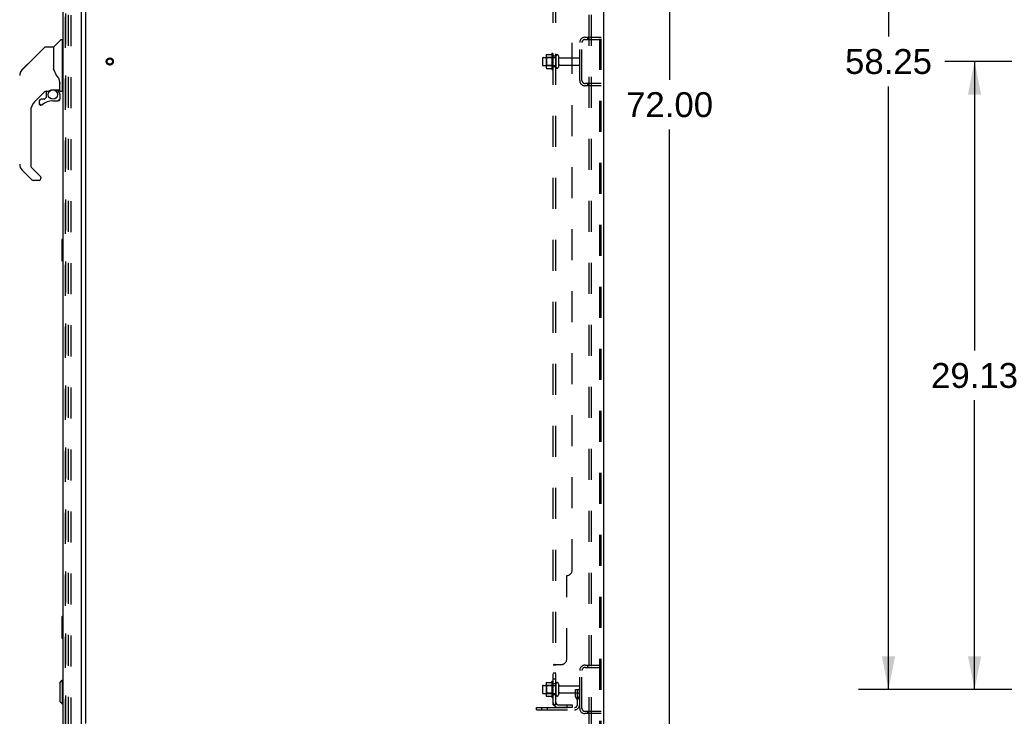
# Model space of a CAD drawing. Header units: inches. Extents: x 0 to 262, y 0 to 169.
# Tile 79 of 83: x 131 to 177, y 57 to 89. Entities that reach past the tile are written whole.
import ezdxf

# ---------------------------------------------------------------- set-up
doc = ezdxf.new("R2010")
doc.units = ezdxf.units.IN
doc.header["$LTSCALE"] = 14.384615
doc.header["$MEASUREMENT"] = 0
doc.linetypes.add('HIDDEN', pattern=[0.2, 0.1, -0.1])
doc.layers.get('0').update_dxf_attribs({"linetype": 'CONTINUOUS'})
for name, color, linetype in [('DEFAULT_2', 8, 'HIDDEN'), ('DIMENSIONS', 7, 'CONTINUOUS'), ('MAIN_RH_DOOR_ASSEMBLY', 7, 'CONTINUOUS'), ('SECONDARY_LH_DOOR_ASSEMBLY', 7, 'CONTINUOUS'), ('SUBPANEL', 7, 'CONTINUOUS')]:
    doc.layers.add(name, color=color, linetype=linetype)
doc.styles.get("Standard").update_dxf_attribs({"font": 'arial.ttf'})
doc.dimstyles.new('DIMSTYLE_1', dxfattribs={"dimtxt": 1.153846, "dimasz": 1.538462, "dimexe": 0.09, "dimexo": 0.07, "dimgap": 0.0375, "dimtad": 0, "dimtih": 1, "dimtoh": 1, "dimzin": 4, "dimdsep": 46, "dimtxsty": 'Standard', "dimblk": '_FILLED', "dimblk1": '_FILLED', "dimblk2": '_FILLED', "dimcen": 0.09, "dimadec": 3, "dimazin": 1, "dimtfac": 1, "dimtdec": 3, "dimtofl": 0, "dimtmove": 0, "dimatfit": 3, "dimldrblk": '_FILLED', "dimfxl": 0, "dimtolj": 1, "dimtzin": 4, "dimarcsym": 0})

# ---------------------------------------------------------------- blocks, each defined once
blk = doc.blocks.new('_FILLED')
at = {"color": 0, "linetype": 'ByBlock'}
blk.add_solid([(0, 0), (-1, 0.2), (-1, -0.2)], dxfattribs=at)
blk = doc.blocks.new('*D4')
at = {"layer": 'DIMENSIONS', "color": 2, "linetype": 'Continuous'}
for p, q in [((159.395, 121.074), (162.87, 121.074)), ((161.485, 121.074), (161.485, 86.228)), ((161.485, 49.074), (161.485, 83.92)), ((159.395, 49.074), (162.87, 49.074))]:
    blk.add_line(p, q, dxfattribs=at)
at = {"layer": 'DIMENSIONS', "color": 2, "linetype": 'Continuous', "xscale": 1.5384615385, "yscale": 1.5384615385, "zscale": 1.5384615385}
for p, rotation in [((161.485, 121.074), 90), ((161.485, 49.074), 270)]:
    blk.add_blockref('_FILLED', p, dxfattribs=dict(at, rotation=rotation))
at = {"layer": 'DIMENSIONS', "color": 2, "linetype": 'Continuous', "insert": (161.485, 85.651), "char_height": 1.1538, "width": 4.03203, "attachment_point": 2, "line_spacing_factor": 0.9}
blk.add_mtext('72.00', dxfattribs=at)
blk = doc.blocks.new('*D9')
at = {"layer": 'DIMENSIONS', "color": 2, "linetype": 'Continuous'}
for p, q in [((180.732, 87.074), (174.243, 87.074)), ((175.628, 87.074), (175.628, 73.665)), ((175.628, 57.949), (175.628, 71.358)), ((180.732, 57.949), (174.243, 57.949))]:
    blk.add_line(p, q, dxfattribs=at)
at = {"layer": 'DIMENSIONS', "color": 2, "linetype": 'Continuous', "xscale": 1.5384615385, "yscale": 1.5384615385, "zscale": 1.5384615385}
for p, rotation in [((175.628, 87.074), 90), ((175.628, 57.949), 270)]:
    blk.add_blockref('_FILLED', p, dxfattribs=dict(at, rotation=rotation))
at = {"layer": 'DIMENSIONS', "color": 2, "linetype": 'Continuous', "insert": (175.628, 73.088), "char_height": 1.1538, "width": 4.03203, "attachment_point": 2, "line_spacing_factor": 0.9}
blk.add_mtext('29.13', dxfattribs=at)
blk = doc.blocks.new('*D10')
at = {"layer": 'DIMENSIONS', "color": 2, "linetype": 'Continuous'}
for p, q in [((180.732, 116.199), (170.253, 116.199)), ((171.638, 116.199), (171.638, 88.228)), ((171.638, 57.949), (171.638, 85.92)), ((180.732, 57.949), (170.253, 57.949))]:
    blk.add_line(p, q, dxfattribs=at)
at = {"layer": 'DIMENSIONS', "color": 2, "linetype": 'Continuous', "xscale": 1.5384615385, "yscale": 1.5384615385, "zscale": 1.5384615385}
for p, rotation in [((171.638, 116.199), 90), ((171.638, 57.949), 270)]:
    blk.add_blockref('_FILLED', p, dxfattribs=dict(at, rotation=rotation))
at = {"layer": 'DIMENSIONS', "color": 2, "linetype": 'Continuous', "insert": (171.638, 87.651), "char_height": 1.1538, "width": 4.03203, "attachment_point": 2, "line_spacing_factor": 0.9}
blk.add_mtext('58.25', dxfattribs=at)

msp = doc.modelspace()

# ---------------------------------------------------------------- linework, layer by layer
at = {"color": 7, "linetype": 'Continuous'}
for p, q in [((158.422, 120.97), (158.422, 49.178)), ((134.422, 56.366), (134.422, 117.781))]:
    msp.add_line(p, q, dxfattribs=at)
at = {"layer": 'DEFAULT_2', "color": 8, "linetype": 'HIDDEN'}
for p, q in [((157.743, 120.886), (157.743, 49.261)), ((157.847, 120.886), (157.847, 49.261)), ((158.245, 49.291), (158.245, 120.856)), ((158.318, 49.291), (158.318, 120.856)), ((133.61, 56.157), (133.61, 117.99)), ((133.714, 117.99), (133.714, 56.157)), ((157.565, 88.199), (158.318, 88.199)), ((157.672, 88.199), (157.672, 88.095)), ((157.318, 86.195), (157.318, 87.952)), ((157.422, 86.195), (157.422, 87.952)), ((157.565, 88.095), (158.318, 88.095)), ((155.593, 87.231), (155.593, 86.916)), ((155.623, 87.261), (156.218, 87.261)), ((155.757, 87.33), (155.757, 86.818)), ((155.777, 87.257), (155.757, 87.277)), ((156.073, 87.257), (155.777, 87.257)), ((155.777, 87.257), (155.777, 86.89)), ((155.779, 87.393), (155.997, 87.393)), ((156.023, 87.43), (156.023, 86.718)), ((156.073, 87.257), (156.093, 87.277)), ((156.073, 87.257), (156.073, 86.89)), ((156.093, 86.74), (156.093, 87.408)), ((156.218, 87.331), (156.218, 86.816)), ((156.328, 87.331), (156.328, 86.816)), ((156.391, 87.239), (157.288, 87.239)), ((155.623, 86.886), (156.218, 86.886)), ((155.777, 86.89), (155.757, 86.87)), ((156.073, 86.89), (155.777, 86.89)), ((155.779, 86.755), (155.997, 86.755)), ((156.073, 86.89), (156.093, 86.87)), ((156.391, 86.909), (157.288, 86.909)), ((158.318, 86.053), (157.565, 86.053)), ((158.318, 85.949), (157.565, 85.949)), ((157.672, 86.053), (157.672, 85.949)), ((157.565, 59.074), (158.318, 59.074)), ((157.565, 58.97), (158.318, 58.97)), ((157.672, 59.074), (157.672, 58.97)), ((157.318, 57.07), (157.318, 58.827)), ((157.422, 57.07), (157.422, 58.827)), ((155.593, 58.106), (155.593, 57.791)), ((155.623, 58.136), (156.218, 58.136)), ((155.757, 58.205), (155.757, 57.693)), ((155.777, 58.132), (155.757, 58.152)), ((156.073, 58.132), (155.777, 58.132)), ((155.777, 58.132), (155.777, 57.765)), ((155.779, 58.268), (155.997, 58.268)), ((156.023, 58.305), (156.023, 57.593)), ((156.073, 58.132), (156.093, 58.152)), ((156.073, 58.132), (156.073, 57.765)), ((156.093, 57.615), (156.093, 58.283)), ((156.218, 58.206), (156.218, 57.691)), ((156.328, 58.206), (156.328, 57.691)), ((156.391, 58.114), (157.288, 58.114)), ((155.623, 57.761), (156.218, 57.761)), ((155.777, 57.765), (155.757, 57.745)), ((156.073, 57.765), (155.777, 57.765)), ((155.779, 57.63), (155.997, 57.63)), ((156.073, 57.765), (156.093, 57.745)), ((156.391, 57.784), (157.288, 57.784)), ((157.124, 57.949), (157.214, 57.949)), ((157.124, 57.608), (157.124, 57.949)), ((157.228, 57.774), (157.124, 57.774)), ((157.146, 57.542), (157.195, 57.474)), ((157.214, 57.949), (157.318, 57.949)), ((157.214, 57.248), (157.214, 57.949)), ((157.228, 57.608), (157.228, 57.949)), ((157.23, 57.603), (157.279, 57.535)), ((157.318, 57.949), (157.279, 57.949)), ((155.318, 57.105), (157.072, 57.105)), ((155.318, 57.001), (155.318, 57.105)), ((155.565, 57.001), (155.565, 57.105)), ((155.821, 57.001), (155.821, 57.105)), ((155.318, 57.001), (157.072, 57.001)), ((158.318, 56.928), (157.565, 56.928)), ((158.318, 56.824), (157.565, 56.824)), ((157.672, 56.928), (157.672, 56.824))]:
    msp.add_line(p, q, dxfattribs=at)
for points in [[(155.77, 87.387), (155.77, 87.388), (155.771, 87.39), (155.773, 87.391), (155.774, 87.392), (155.776, 87.392), (155.777, 87.393), (155.779, 87.393)], [(156.006, 87.398), (156.006, 87.398), (156.005, 87.398), (156.005, 87.397), (156.005, 87.397), (156.005, 87.397), (156.005, 87.396), (156.004, 87.396), (156.004, 87.396), (156.004, 87.395), (156.003, 87.395), (156.003, 87.395), (156.002, 87.394), (156.002, 87.394), (156.001, 87.394), (156, 87.393), (155.999, 87.393), (155.998, 87.393), (155.997, 87.393)], [(155.77, 86.761), (155.77, 86.76), (155.771, 86.758), (155.773, 86.757), (155.774, 86.756), (155.776, 86.755), (155.777, 86.755), (155.779, 86.755)], [(155.997, 86.755), (155.998, 86.755), (155.999, 86.755), (156, 86.754), (156.001, 86.754), (156.002, 86.754), (156.002, 86.753), (156.003, 86.753), (156.003, 86.753), (156.004, 86.752), (156.004, 86.752), (156.004, 86.752), (156.005, 86.751), (156.005, 86.751), (156.005, 86.751), (156.005, 86.751), (156.005, 86.75), (156.006, 86.75), (156.006, 86.75)], [(155.77, 58.262), (155.77, 58.263), (155.771, 58.265), (155.773, 58.266), (155.774, 58.267), (155.776, 58.267), (155.777, 58.268), (155.779, 58.268)], [(156.006, 58.273), (156.006, 58.273), (156.005, 58.273), (156.005, 58.272), (156.005, 58.272), (156.005, 58.272), (156.005, 58.271), (156.004, 58.271), (156.004, 58.271), (156.004, 58.27), (156.003, 58.27), (156.003, 58.27), (156.002, 58.269), (156.002, 58.269), (156.001, 58.269), (156, 58.268), (155.999, 58.268), (155.998, 58.268), (155.997, 58.268)], [(155.77, 57.636), (155.77, 57.635), (155.771, 57.633), (155.773, 57.632), (155.774, 57.631), (155.776, 57.63), (155.777, 57.63), (155.779, 57.63)], [(155.997, 57.63), (155.998, 57.63), (155.999, 57.63), (156, 57.629), (156.001, 57.629), (156.002, 57.629), (156.002, 57.628), (156.003, 57.628), (156.003, 57.628), (156.004, 57.627), (156.004, 57.627), (156.004, 57.627), (156.005, 57.626), (156.005, 57.626), (156.005, 57.626), (156.005, 57.626), (156.005, 57.625), (156.006, 57.625), (156.006, 57.625)]]:
    msp.add_lwpolyline(points, dxfattribs=at)
for radius in [0.164, 0.124]:
    msp.add_circle((135.526, 87.074), radius, dxfattribs=at)
for centre, radius, start, end in [((157.565, 87.952), 0.246, 90, 180), ((157.565, 87.952), 0.142, 90, 180), ((155.623, 87.231), 0.03, 90, 180), ((155.899, 87.33), 0.141, 156.05, 180), ((156.624, 87.074), 0.698, 149.3369, 152.3186), ((156.055, 87.408), 0.0384, 0, 145.5503), ((156.273, 87.331), 0.055, 0, 180), ((156.391, 87.301), 0.0625, 180, 270), ((157.288, 87.209), 0.03, 0, 90), ((155.623, 86.916), 0.03, 180, 270), ((155.899, 86.818), 0.141, 180, 203.95), ((156.273, 86.816), 0.055, 180, 360), ((156.391, 86.846), 0.0625, 90, 180), ((157.288, 86.939), 0.03, 270, 360), ((156.624, 87.074), 0.698, 207.6814, 210.6631), ((156.055, 86.74), 0.0384, 214.4497, 360), ((157.565, 86.195), 0.246, 180, 270), ((157.565, 86.195), 0.142, 180, 270), ((157.565, 58.827), 0.246, 90, 180), ((157.565, 58.827), 0.142, 90, 180), ((155.623, 58.106), 0.03, 90, 180), ((155.899, 58.205), 0.141, 156.05, 180), ((156.624, 57.949), 0.698, 149.3369, 152.3186), ((156.055, 58.283), 0.0384, 0, 145.5503), ((156.273, 58.206), 0.055, 0, 180), ((156.391, 58.176), 0.0625, 180, 270), ((157.288, 58.084), 0.03, 0, 90), ((155.623, 57.791), 0.03, 180, 270), ((155.899, 57.693), 0.141, 180, 203.95), ((156.624, 57.949), 0.698, 207.6814, 210.6631), ((156.055, 57.615), 0.0384, 214.4497, 360), ((156.273, 57.691), 0.055, 180, 360), ((156.391, 57.721), 0.0625, 90, 180), ((157.238, 57.608), 0.114, 180, 215.7539), ((157.238, 57.608), 0.01, 180, 215.7539), ((157.11, 57.413), 0.208, 0, 35.7539), ((157.288, 57.814), 0.03, 270, 360), ((157.072, 57.248), 0.246, 270, 360), ((157.072, 57.248), 0.142, 270, 360), ((157.11, 57.413), 0.104, 0, 35.7539), ((157.565, 57.07), 0.246, 180, 270), ((157.565, 57.07), 0.142, 180, 270)]:
    msp.add_arc(centre, radius, start, end, dxfattribs=at)
at = {"layer": 'MAIN_RH_DOOR_ASSEMBLY', "color": 3, "linetype": 'Continuous'}
for p, q in [((133.364, 56.07), (133.364, 118.077)), ((134.218, 55.948), (134.218, 118.2))]:
    msp.add_line(p, q, dxfattribs=at)
at = {"layer": 'MAIN_RH_DOOR_ASSEMBLY', "color": 8, "linetype": 'HIDDEN'}
msp.add_line((133.468, 56.07), (133.468, 118.077), dxfattribs=at)
at = {"layer": 'MAIN_RH_DOOR_ASSEMBLY', "color": 7, "linetype": 'Continuous'}
for p, q in [((131.769, 87.002), (132.507, 87.74)), ((132.562, 87.763), (132.916, 87.763)), ((132.923, 87.755), (132.923, 86.711)), ((132.931, 86.699), (132.931, 87.751)), ((132.94, 87.772), (133.235, 88.066)), ((133.317, 88.078), (133.263, 88.078)), ((133.325, 88.07), (133.325, 85.704)), ((133.325, 88.019), (133.364, 88.019)), ((131.769, 87.002), (131.464, 86.696)), ((131.464, 86.697), (131.729, 86.962)), ((131.769, 87.002), (131.769, 87.002)), ((131.364, 86.527), (131.356, 86.496)), ((131.397, 86.607), (131.397, 86.607)), ((132.943, 86.666), (132.924, 86.72)), ((132.972, 86.601), (132.943, 86.666)), ((133.199, 86.142), (133.198, 86.166)), ((133.199, 86.142), (133.199, 85.787)), ((133.207, 86.137), (133.207, 86.145)), ((133.207, 85.735), (133.207, 86.137)), ((132.529, 85.695), (132.033, 85.2)), ((132.57, 85.401), (132.498, 85.329)), ((132.573, 85.692), (132.573, 85.409)), ((132.611, 85.696), (132.687, 85.696)), ((132.884, 85.767), (133.179, 85.767)), ((133.08, 85.767), (133.145, 85.702)), ((133.14, 85.697), (133.137, 85.694)), ((133.192, 85.563), (133.201, 85.563)), ((133.203, 85.563), (133.203, 85.325)), ((133.246, 85.696), (133.317, 85.696)), ((133.325, 85.755), (133.364, 85.755)), ((132.258, 85.247), (132.258, 85.127)), ((132.261, 85.119), (132.26, 85.127)), ((132.269, 85.127), (132.26, 85.127)), ((132.337, 85.05), (132.328, 85.051)), ((132.489, 85.325), (132.337, 85.325)), ((132.346, 85.051), (132.337, 85.05)), ((132.354, 85.053), (132.346, 85.051)), ((132.363, 85.055), (132.354, 85.053)), ((132.371, 85.058), (132.363, 85.055)), ((132.379, 85.063), (132.371, 85.058)), ((132.386, 85.068), (132.379, 85.063)), ((132.888, 85.247), (133.124, 85.247)), ((133.201, 85.325), (133.192, 85.325)), ((131.86, 84.782), (131.86, 82.23)), ((131.916, 81.585), (131.464, 82.037)), ((131.884, 82.175), (132.315, 81.743)), ((132.254, 81.562), (131.972, 81.562)), ((132.333, 81.701), (132.333, 81.641)), ((133.304, 78.809), (133.304, 77.839)), ((133.364, 78.824), (133.319, 78.824)), ((133.351, 78.724), (133.351, 77.924)), ((133.319, 77.824), (133.364, 77.824)), ((133.304, 61.309), (133.304, 60.339)), ((133.364, 61.324), (133.319, 61.324)), ((133.351, 61.224), (133.351, 60.424)), ((133.319, 60.324), (133.364, 60.324)), ((133.207, 58.258), (133.325, 58.376)), ((133.207, 58.258), (133.207, 57.391)), ((133.325, 58.376), (133.364, 58.376)), ((133.325, 58.376), (133.325, 57.273)), ((133.207, 57.391), (133.325, 57.273)), ((133.325, 57.273), (133.364, 57.273))]:
    msp.add_line(p, q, dxfattribs=at)
for points in [[(132.507, 87.74), (132.514, 87.747), (132.523, 87.752), (132.532, 87.757), (132.542, 87.76), (132.552, 87.762), (132.562, 87.763)], [(132.923, 86.88), (132.924, 86.881), (132.924, 86.883), (132.925, 86.884), (132.927, 86.885), (132.93, 86.887), (132.931, 86.887)], [(131.464, 86.696), (131.443, 86.674), (131.417, 86.64), (131.395, 86.604), (131.377, 86.566), (131.364, 86.526)], [(133.146, 86.313), (133.095, 86.386), (133.046, 86.463), (133.006, 86.534), (132.972, 86.601)], [(133.198, 86.166), (133.193, 86.201), (133.184, 86.235), (133.172, 86.267), (133.157, 86.296), (133.146, 86.313)], [(133.199, 86.098), (133.199, 86.096), (133.201, 86.093), (133.202, 86.089), (133.202, 86.085)], [(133.202, 86.085), (133.204, 86.079), (133.205, 86.072), (133.206, 86.066), (133.206, 86.059), (133.207, 86.053), (133.207, 86.046)], [(132.688, 85.696), (132.693, 85.697), (132.696, 85.698), (132.699, 85.699), (132.702, 85.7), (132.705, 85.702), (132.708, 85.704), (132.711, 85.706), (132.714, 85.708)], [(132.714, 85.708), (132.727, 85.716), (132.732, 85.719), (132.738, 85.723), (132.744, 85.727), (132.751, 85.731), (132.758, 85.735), (132.766, 85.739), (132.774, 85.743), (132.783, 85.747), (132.793, 85.751), (132.804, 85.754), (132.815, 85.758), (132.827, 85.761), (132.84, 85.763), (132.853, 85.765), (132.866, 85.767), (132.88, 85.767), (132.884, 85.767)], [(133.192, 85.563), (133.191, 85.577), (133.189, 85.592), (133.187, 85.606), (133.183, 85.62), (133.178, 85.634), (133.171, 85.647), (133.164, 85.66), (133.156, 85.672), (133.147, 85.683), (133.137, 85.694)], [(133.144, 85.7), (133.144, 85.7), (133.143, 85.7), (133.143, 85.699), (133.142, 85.699), (133.14, 85.697)], [(133.144, 85.7), (133.154, 85.689), (133.164, 85.677), (133.172, 85.665), (133.18, 85.651), (133.186, 85.637), (133.191, 85.623), (133.195, 85.608), (133.198, 85.593), (133.2, 85.578), (133.201, 85.563)], [(132.328, 85.051), (132.32, 85.052), (132.311, 85.055), (132.304, 85.058), (132.296, 85.062), (132.289, 85.067), (132.283, 85.073), (132.277, 85.079), (132.272, 85.086), (132.268, 85.094), (132.264, 85.102), (132.262, 85.11), (132.261, 85.119)], [(132.269, 85.127), (132.269, 85.119), (132.271, 85.112), (132.273, 85.105), (132.276, 85.097), (132.279, 85.091), (132.284, 85.085), (132.289, 85.079), (132.295, 85.074), (132.301, 85.069), (132.308, 85.066), (132.315, 85.063), (132.322, 85.061), (132.33, 85.06), (132.337, 85.059), (132.345, 85.06), (132.353, 85.061), (132.36, 85.063), (132.367, 85.066), (132.374, 85.07), (132.38, 85.075)], [(133.201, 85.325), (133.2, 85.317), (133.199, 85.308), (133.196, 85.3), (133.193, 85.292), (133.189, 85.285), (133.184, 85.278), (133.178, 85.271), (133.172, 85.265), (133.165, 85.26), (133.157, 85.256), (133.149, 85.253), (133.141, 85.251), (133.133, 85.249), (133.124, 85.249)], [(133.124, 85.258), (133.132, 85.258), (133.139, 85.259), (133.146, 85.261), (133.153, 85.264), (133.16, 85.268), (133.166, 85.272), (133.172, 85.277), (133.177, 85.283), (133.181, 85.289), (133.185, 85.296), (133.188, 85.303), (133.19, 85.31), (133.191, 85.318), (133.192, 85.325)], [(133.124, 85.258), (133.124, 85.256), (133.124, 85.253)], [(133.124, 85.253), (133.124, 85.251), (133.124, 85.25), (133.124, 85.249), (133.124, 85.249), (133.124, 85.249)], [(132.32, 81.738), (132.319, 81.739), (132.318, 81.74), (132.317, 81.741), (132.317, 81.741), (132.316, 81.742), (132.315, 81.743)], [(133.349, 78.76), (133.35, 78.754), (133.35, 78.749), (133.351, 78.743), (133.351, 78.736), (133.351, 78.73), (133.351, 78.724)], [(133.351, 77.924), (133.351, 77.918), (133.351, 77.911), (133.351, 77.905), (133.35, 77.899), (133.35, 77.893), (133.349, 77.888)], [(133.349, 61.26), (133.35, 61.254), (133.35, 61.249), (133.351, 61.243), (133.351, 61.236), (133.351, 61.23), (133.351, 61.224)], [(133.351, 60.424), (133.351, 60.418), (133.351, 60.411), (133.351, 60.405), (133.35, 60.399), (133.35, 60.393), (133.349, 60.388)]]:
    msp.add_lwpolyline(points, dxfattribs=at)
msp.add_circle((132.888, 85.542), 0.217, dxfattribs=at)
for centre, radius, start, end in [((132.916, 87.755), 0.00787, 0, 90), ((132.961, 87.751), 0.0295, 135, 180), ((133.263, 88.038), 0.0394, 90, 135), ((133.317, 88.07), 0.00787, 0, 90), ((132.943, 87.581), 0.0197, 180, 233.006), ((131.742, 86.419), 0.394, 168.7096, 180), ((131.742, 86.419), 0.394, 135, 167.3768), ((132.611, 85.499), 0.197, 90, 129.3806), ((132.561, 85.409), 0.0118, 315, 360), ((133.006, 85.563), 0.197, 0, 45), ((133.179, 85.787), 0.0197, 270, 360), ((133.246, 85.735), 0.0394, 180, 270), ((133.317, 85.704), 0.00787, 270, 360), ((132.451, 84.782), 0.591, 135, 180), ((132.337, 85.247), 0.0787, 90, 180), ((132.337, 85.127), 0.0787, 180, 309.5212), ((132.888, 84.459), 0.787, 90, 129.5212), ((132.489, 85.337), 0.0118, 270, 315), ((133.124, 85.325), 0.0787, 270, 360), ((131.742, 82.316), 0.394, 180, 225), ((131.939, 82.23), 0.0787, 180, 225), ((132.274, 81.701), 0.0591, 0, 38.8674), ((131.972, 81.641), 0.0787, 225, 270), ((132.254, 81.641), 0.0787, 270, 360), ((133.319, 78.809), 0.015, 90, 180), ((133.349, 78.809), 0.015, 0, 90), ((133.319, 77.839), 0.015, 180, 270), ((133.349, 77.839), 0.015, 270, 360), ((133.319, 61.309), 0.015, 90, 180), ((133.349, 61.309), 0.015, 0, 90), ((133.319, 60.339), 0.015, 180, 270), ((133.349, 60.339), 0.015, 270, 360)]:
    msp.add_arc(centre, radius, start, end, dxfattribs=at)
at = {"layer": 'SECONDARY_LH_DOOR_ASSEMBLY', "color": 8, "linetype": 'HIDDEN'}
msp.add_line((133.468, 118.077), (133.468, 56.07), dxfattribs=at)
at = {"layer": 'SECONDARY_LH_DOOR_ASSEMBLY', "color": 7, "linetype": 'Continuous'}
for centre, radius, start, end in [((131.742, 86.419), 0.394, 171.936, 173.8586), ((131.742, 86.419), 0.394, 135, 159.0521), ((131.742, 82.316), 0.394, 180, 225), ((131.972, 81.641), 0.0787, 225, 270)]:
    msp.add_arc(centre, radius, start, end, dxfattribs=at)
at = {"layer": 'SUBPANEL', "color": 8, "linetype": 'HIDDEN'}
for p, q in [((156.093, 57.23), (156.093, 116.918)), ((156.218, 57.23), (156.218, 116.918)), ((156.968, 63.48), (156.968, 110.668)), ((156.218, 87.324), (156.093, 87.324)), ((156.218, 86.824), (156.093, 86.824)), ((156.718, 59.355), (156.718, 63.23)), ((156.218, 59.07), (156.093, 59.07)), ((156.147, 59.105), (156.468, 59.105)), ((156.223, 59.079), (156.222, 59.077)), ((156.242, 59.094), (156.241, 59.092)), ((156.218, 58.708), (156.093, 58.708)), ((156.218, 58.427), (156.093, 58.427)), ((156.218, 58.199), (156.093, 58.199)), ((156.218, 57.699), (156.093, 57.699)), ((156.218, 57.23), (156.093, 57.23)), ((156.147, 57.192), (156.244, 57.271)), ((156.33, 57.23), (156.968, 57.23)), ((156.968, 57.105), (156.33, 57.105)), ((156.718, 57.23), (156.718, 57.105)), ((156.968, 57.23), (156.968, 57.105))]:
    msp.add_line(p, q, dxfattribs=at)
for points in [[(156.128, 59.095), (156.12, 59.091), (156.116, 59.09), (156.113, 59.088), (156.109, 59.086), (156.106, 59.085), (156.103, 59.083), (156.1, 59.081), (156.098, 59.079), (156.096, 59.077), (156.095, 59.075), (156.094, 59.073), (156.094, 59.071), (156.093, 59.07)], [(156.094, 59.073), (156.094, 59.071), (156.093, 59.07)], [(156.103, 59.083), (156.1, 59.081), (156.098, 59.079), (156.096, 59.077)], [(156.147, 59.105), (156.145, 59.103), (156.142, 59.102), (156.139, 59.1), (156.136, 59.098), (156.132, 59.096), (156.128, 59.095)], [(156.233, 59.085), (156.229, 59.083), (156.227, 59.081), (156.225, 59.08), (156.223, 59.079), (156.222, 59.077), (156.221, 59.076), (156.22, 59.074), (156.219, 59.073), (156.219, 59.071), (156.218, 59.07)], [(156.221, 59.076), (156.22, 59.074), (156.219, 59.073), (156.219, 59.071), (156.218, 59.07)], [(156.244, 59.105), (156.244, 59.103), (156.244, 59.102), (156.244, 59.1), (156.244, 59.098), (156.244, 59.097), (156.243, 59.095), (156.242, 59.094), (156.241, 59.092), (156.24, 59.091), (156.238, 59.089), (156.236, 59.088), (156.235, 59.087), (156.233, 59.085)], [(156.24, 59.091), (156.238, 59.089), (156.236, 59.088)], [(156.244, 59.105), (156.244, 59.103), (156.244, 59.102), (156.244, 59.1), (156.244, 59.098), (156.244, 59.097)], [(156.116, 57.21), (156.113, 57.211), (156.109, 57.213), (156.106, 57.215), (156.103, 57.217), (156.1, 57.219), (156.098, 57.221), (156.096, 57.223), (156.095, 57.225), (156.094, 57.227), (156.094, 57.228), (156.093, 57.23)], [(156.147, 57.192), (156.145, 57.194), (156.142, 57.196), (156.139, 57.199), (156.136, 57.201), (156.132, 57.203), (156.128, 57.205), (156.124, 57.206), (156.116, 57.21)], [(156.222, 57.253), (156.222, 57.253), (156.222, 57.253), (156.222, 57.253), (156.222, 57.253), (156.221, 57.252), (156.221, 57.252), (156.22, 57.252), (156.22, 57.251), (156.219, 57.251), (156.219, 57.251), (156.218, 57.25), (156.217, 57.25), (156.217, 57.25), (156.216, 57.249), (156.215, 57.249), (156.215, 57.249), (156.214, 57.248), (156.213, 57.248), (156.213, 57.248), (156.212, 57.247), (156.211, 57.247), (156.21, 57.246), (156.209, 57.246), (156.209, 57.246), (156.208, 57.245), (156.207, 57.245), (156.206, 57.245), (156.205, 57.244), (156.205, 57.244), (156.204, 57.243), (156.203, 57.243), (156.202, 57.243), (156.201, 57.242), (156.2, 57.242), (156.199, 57.242), (156.198, 57.241), (156.197, 57.241), (156.196, 57.24), (156.195, 57.24), (156.194, 57.24), (156.193, 57.239), (156.192, 57.239), (156.191, 57.238), (156.19, 57.238), (156.189, 57.238), (156.188, 57.237), (156.187, 57.237), (156.185, 57.236), (156.184, 57.236), (156.183, 57.236), (156.182, 57.235), (156.181, 57.235), (156.18, 57.235), (156.179, 57.234), (156.177, 57.234), (156.176, 57.234), (156.175, 57.233), (156.174, 57.233), (156.173, 57.233), (156.172, 57.233), (156.171, 57.232), (156.17, 57.232), (156.169, 57.232), (156.168, 57.232), (156.167, 57.231), (156.166, 57.231), (156.165, 57.231), (156.164, 57.231), (156.163, 57.231), (156.163, 57.231), (156.162, 57.23), (156.161, 57.23), (156.16, 57.23), (156.16, 57.23), (156.159, 57.23), (156.159, 57.23)], [(156.159, 57.23), (156.159, 57.23), (156.159, 57.23), (156.159, 57.23), (156.159, 57.23), (156.159, 57.23), (156.159, 57.23), (156.16, 57.23), (156.16, 57.23), (156.161, 57.23), (156.161, 57.23), (156.162, 57.23)], [(156.236, 57.258), (156.233, 57.254), (156.231, 57.252), (156.229, 57.249), (156.227, 57.247), (156.225, 57.245), (156.223, 57.243), (156.222, 57.24), (156.221, 57.238), (156.22, 57.236), (156.219, 57.234), (156.219, 57.232), (156.218, 57.23)], [(156.218, 57.25), (156.219, 57.25), (156.219, 57.251), (156.22, 57.251), (156.22, 57.252), (156.221, 57.252), (156.221, 57.252), (156.222, 57.253), (156.222, 57.253), (156.222, 57.253), (156.222, 57.253), (156.222, 57.253)], [(156.244, 57.271), (156.244, 57.27), (156.244, 57.27), (156.244, 57.269), (156.244, 57.268), (156.244, 57.267), (156.243, 57.265), (156.242, 57.264), (156.241, 57.263), (156.24, 57.261), (156.238, 57.259), (156.236, 57.258)]]:
    msp.add_lwpolyline(points, dxfattribs=at)
for centre, radius, start, end in [((156.718, 63.48), 0.25, 270, 360), ((156.468, 59.355), 0.25, 270, 360), ((156.33, 57.342), 0.237, 180, 270), ((156.33, 57.342), 0.112, 180, 270)]:
    msp.add_arc(centre, radius, start, end, dxfattribs=at)

# ---------------------------------------------------------------- dimensions: what is measured, and where the dimension line sits
at = {"layer": 'DIMENSIONS', "color": 2, "linetype": 'Continuous'}
for base, p1, p2, angle, picture, middle in [((161.485, 49.074), (159.325, 121.074), (159.325, 49.074), 270, '*D4', (161.485, 85.067)), ((171.638, 116.199), (180.802, 57.949), (180.802, 116.199), 90, '*D10', (171.638, 87.067)), ((175.628091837, 87.073898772), (180.802307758, 57.948898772), (180.802307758, 87.073898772), 90, '*D9', (175.61277278, 72.504967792))]:
    dim = msp.add_linear_dim(base=base, p1=p1, p2=p2, angle=angle, dimstyle='DIMSTYLE_1', dxfattribs=at)
    dim.commit()
    dim.dimension.update_dxf_attribs({"geometry": picture, "text_midpoint": middle, "dimtype": 160})

doc.saveas('drawing.dxf')
